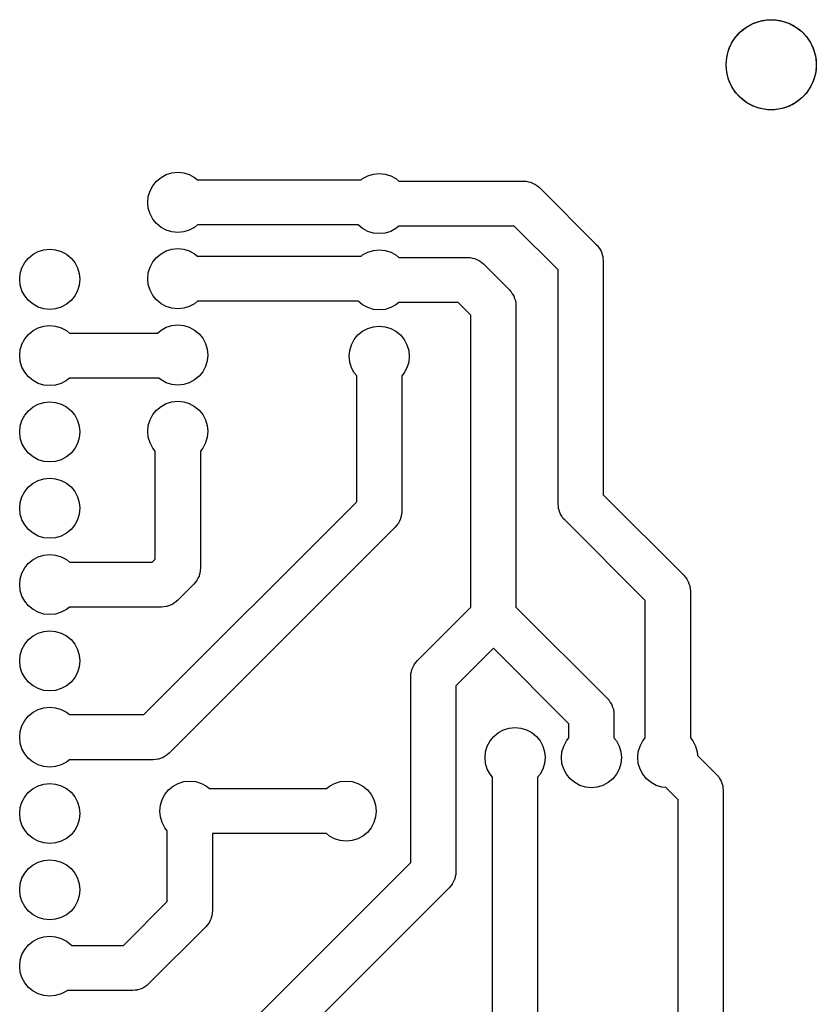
# Model space of a CAD drawing. Extents: x 170.5 to 229.5, y -99.5 to -40.5.
# Tile 3 of 3: x 203 to 229.5, y -73.3 to -40.5. Entities that reach past the tile are written whole.
import ezdxf

# ---------------------------------------------------------------- set-up
doc = ezdxf.new("R2010")
doc.units = 0
doc.layers.add('BLACK', color=7, linetype='CONTINUOUS')

msp = doc.modelspace()

# ---------------------------------------------------------------- linework, layer by layer
at = {"layer": 'BLACK', "linetype": 'CONTINUOUS'}
for p, q in [((227.18, -40.7443), (227.397, -40.6263)), ((227.397, -40.6263), (227.632, -40.5459)), ((227.632, -40.5459), (227.876, -40.5051)), ((227.876, -40.5051), (228.124, -40.5051)), ((228.124, -40.5051), (228.368, -40.5459)), ((228.368, -40.5459), (228.603, -40.6263)), ((228.603, -40.6263), (228.82, -40.7443)), ((226.816, -41.0787), (226.984, -40.8964)), ((226.984, -40.8964), (227.18, -40.7443)), ((228.82, -40.7443), (229.016, -40.8964)), ((229.016, -40.8964), (229.184, -41.0787)), ((226.581, -41.513), (226.681, -41.2861)), ((226.681, -41.2861), (226.816, -41.0787)), ((229.184, -41.0787), (229.319, -41.2861)), ((229.319, -41.2861), (229.419, -41.513)), ((226.52, -41.7531), (226.581, -41.513)), ((229.419, -41.513), (229.48, -41.7531)), ((226.5, -42), (226.52, -41.7531)), ((229.48, -41.7531), (229.5, -42)), ((226.52, -42.2469), (226.5, -42)), ((226.581, -42.487), (226.52, -42.2469)), ((229.48, -42.2469), (229.419, -42.487)), ((229.5, -42), (229.48, -42.2469)), ((226.681, -42.7139), (226.581, -42.487)), ((229.419, -42.487), (229.319, -42.7139)), ((226.816, -42.9213), (226.681, -42.7139)), ((226.984, -43.1036), (226.816, -42.9213)), ((229.184, -42.9213), (229.016, -43.1036)), ((229.319, -42.7139), (229.184, -42.9213)), ((227.18, -43.2557), (226.984, -43.1036)), ((227.397, -43.3737), (227.18, -43.2557)), ((228.82, -43.2557), (228.603, -43.3737)), ((229.016, -43.1036), (228.82, -43.2557)), ((227.632, -43.4541), (227.397, -43.3737)), ((227.876, -43.4949), (227.632, -43.4541)), ((228.124, -43.4949), (227.876, -43.4949)), ((228.368, -43.4541), (228.124, -43.4949)), ((228.603, -43.3737), (228.368, -43.4541)), ((207.429, -46.0244), (207.553, -45.8729)), ((207.553, -45.8729), (207.704, -45.7485)), ((207.704, -45.7485), (207.877, -45.6561)), ((207.877, -45.6561), (208.065, -45.5992)), ((208.065, -45.5992), (208.26, -45.58)), ((208.26, -45.58), (208.455, -45.5992)), ((208.455, -45.5992), (208.643, -45.6561)), ((208.643, -45.6561), (208.816, -45.7485)), ((208.816, -45.7485), (208.915, -45.83)), ((208.915, -45.83), (214.354, -45.83)), ((214.354, -45.83), (214.404, -45.7885)), ((214.404, -45.7885), (214.577, -45.6961)), ((214.577, -45.6961), (214.765, -45.6392)), ((214.765, -45.6392), (214.96, -45.62)), ((214.96, -45.62), (215.155, -45.6392)), ((215.155, -45.6392), (215.343, -45.6961)), ((215.343, -45.6961), (215.516, -45.7885)), ((215.516, -45.7885), (215.615, -45.87)), ((215.615, -45.87), (219.76, -45.87)), ((219.76, -45.87), (219.814, -45.8732)), ((219.814, -45.8732), (219.825, -45.8729)), ((219.825, -45.8729), (219.832, -45.8742)), ((219.832, -45.8742), (219.847, -45.8751)), ((219.847, -45.8751), (219.921, -45.8927)), ((207.279, -46.3849), (207.336, -46.1973)), ((207.336, -46.1973), (207.429, -46.0244)), ((219.921, -45.8927), (219.996, -45.9081)), ((219.996, -45.9081), (220.006, -45.9127)), ((220.006, -45.9127), (220.017, -45.9152)), ((220.017, -45.9152), (220.085, -45.9494)), ((220.085, -45.9494), (220.154, -45.9817)), ((220.154, -45.9817), (220.162, -45.9885)), ((220.162, -45.9885), (220.172, -45.9934)), ((220.172, -45.9934), (220.231, -46.0424)), ((220.231, -46.0424), (220.29, -46.0897)), ((220.29, -46.0897), (222.19, -47.9897)), ((207.26, -46.58), (207.279, -46.3849)), ((207.279, -46.7751), (207.26, -46.58)), ((207.336, -46.9627), (207.279, -46.7751)), ((207.429, -47.1356), (207.336, -46.9627)), ((207.553, -47.2871), (207.429, -47.1356)), ((207.704, -47.4115), (207.553, -47.2871)), ((207.877, -47.5039), (207.704, -47.4115)), ((208.065, -47.5608), (207.877, -47.5039)), ((208.643, -47.5039), (208.455, -47.5608)), ((208.816, -47.4115), (208.643, -47.5039)), ((208.915, -47.33), (208.816, -47.4115)), ((214.256, -47.33), (208.915, -47.33)), ((214.404, -47.4515), (214.256, -47.33)), ((214.577, -47.5439), (214.404, -47.4515)), ((215.516, -47.4515), (215.343, -47.5439)), ((215.615, -47.37), (215.516, -47.4515)), ((219.449, -47.37), (215.615, -47.37)), ((220.91, -48.8307), (219.449, -47.37)), ((208.26, -47.58), (208.065, -47.5608)), ((208.455, -47.5608), (208.26, -47.58)), ((214.765, -47.6008), (214.577, -47.5439)), ((214.96, -47.62), (214.765, -47.6008)), ((215.155, -47.6008), (214.96, -47.62)), ((215.343, -47.5439), (215.155, -47.6008)), ((203.617, -48.2161), (203.805, -48.1592)), ((203.805, -48.1592), (204, -48.14)), ((204, -48.14), (204.195, -48.1592)), ((204.195, -48.1592), (204.383, -48.2161)), ((207.877, -48.1961), (208.065, -48.1392)), ((208.065, -48.1392), (208.26, -48.12)), ((208.26, -48.12), (208.455, -48.1392)), ((208.455, -48.1392), (208.643, -48.1961)), ((214.765, -48.1792), (214.96, -48.16)), ((214.96, -48.16), (215.155, -48.1792)), ((222.19, -47.9897), (222.227, -48.0304)), ((222.227, -48.0304), (222.235, -48.0379)), ((222.235, -48.0379), (222.238, -48.0434)), ((222.238, -48.0434), (222.248, -48.0548)), ((222.248, -48.0548), (222.288, -48.1197)), ((222.288, -48.1197), (222.33, -48.1834)), ((203.169, -48.5844), (203.293, -48.4329)), ((203.293, -48.4329), (203.444, -48.3085)), ((203.444, -48.3085), (203.617, -48.2161)), ((204.383, -48.2161), (204.556, -48.3085)), ((204.556, -48.3085), (204.707, -48.4329)), ((204.707, -48.4329), (204.831, -48.5844)), ((207.429, -48.5644), (207.553, -48.4129)), ((207.553, -48.4129), (207.704, -48.2885)), ((207.704, -48.2885), (207.877, -48.1961)), ((208.643, -48.1961), (208.816, -48.2885)), ((208.816, -48.2885), (208.915, -48.37)), ((208.915, -48.37), (214.354, -48.37)), ((214.354, -48.37), (214.404, -48.3285)), ((214.404, -48.3285), (214.577, -48.2361)), ((214.577, -48.2361), (214.765, -48.1792)), ((215.155, -48.1792), (215.343, -48.2361)), ((215.343, -48.2361), (215.516, -48.3285)), ((215.516, -48.3285), (215.615, -48.41)), ((215.615, -48.41), (217.9, -48.41)), ((217.9, -48.41), (217.954, -48.4132)), ((217.954, -48.4132), (217.965, -48.4129)), ((217.965, -48.4129), (217.972, -48.4142)), ((217.972, -48.4142), (217.987, -48.4151)), ((217.987, -48.4151), (218.061, -48.4327)), ((218.061, -48.4327), (218.136, -48.4481)), ((218.136, -48.4481), (218.146, -48.4527)), ((218.146, -48.4527), (218.157, -48.4552)), ((218.157, -48.4552), (218.225, -48.4894)), ((218.225, -48.4894), (218.294, -48.5217)), ((222.33, -48.1834), (222.334, -48.1937)), ((222.334, -48.1937), (222.34, -48.203)), ((222.34, -48.203), (222.364, -48.2754)), ((222.364, -48.2754), (222.39, -48.347)), ((222.39, -48.347), (222.391, -48.3579)), ((222.391, -48.3579), (222.395, -48.3683)), ((222.395, -48.3683), (222.401, -48.4443)), ((222.401, -48.4443), (222.41, -48.52)), ((203.019, -48.9449), (203.076, -48.7573)), ((203.076, -48.7573), (203.169, -48.5844)), ((204.831, -48.5844), (204.924, -48.7573)), ((204.924, -48.7573), (204.981, -48.9449)), ((207.279, -48.9249), (207.336, -48.7373)), ((207.336, -48.7373), (207.429, -48.5644)), ((218.294, -48.5217), (218.302, -48.5285)), ((218.302, -48.5285), (218.312, -48.5334)), ((218.312, -48.5334), (218.371, -48.5824)), ((218.371, -48.5824), (218.43, -48.6297)), ((218.43, -48.6297), (219.29, -49.4897)), ((222.41, -48.52), (222.41, -56.3093)), ((203, -49.14), (203.019, -48.9449)), ((203.019, -49.3351), (203, -49.14)), ((204.981, -48.9449), (205, -49.14)), ((205, -49.14), (204.981, -49.3351)), ((207.26, -49.12), (207.279, -48.9249)), ((207.279, -49.3151), (207.26, -49.12)), ((220.91, -56.62), (220.91, -48.8307)), ((203.076, -49.5227), (203.019, -49.3351)), ((204.981, -49.3351), (204.924, -49.5227)), ((207.336, -49.5027), (207.279, -49.3151)), ((203.169, -49.6956), (203.076, -49.5227)), ((203.293, -49.8471), (203.169, -49.6956)), ((204.831, -49.6956), (204.707, -49.8471)), ((204.924, -49.5227), (204.831, -49.6956)), ((207.429, -49.6756), (207.336, -49.5027)), ((207.553, -49.8271), (207.429, -49.6756)), ((219.29, -49.4897), (219.327, -49.5304)), ((219.327, -49.5304), (219.335, -49.5379)), ((219.335, -49.5379), (219.338, -49.5434)), ((219.338, -49.5434), (219.348, -49.5548)), ((219.348, -49.5548), (219.388, -49.6197)), ((219.388, -49.6197), (219.43, -49.6834)), ((219.43, -49.6834), (219.434, -49.6937)), ((219.434, -49.6937), (219.44, -49.703)), ((219.44, -49.703), (219.464, -49.7754)), ((219.464, -49.7754), (219.49, -49.847)), ((203.444, -49.9715), (203.293, -49.8471)), ((203.617, -50.0639), (203.444, -49.9715)), ((203.805, -50.1208), (203.617, -50.0639)), ((204, -50.14), (203.805, -50.1208)), ((204.195, -50.1208), (204, -50.14)), ((204.383, -50.0639), (204.195, -50.1208)), ((204.556, -49.9715), (204.383, -50.0639)), ((204.707, -49.8471), (204.556, -49.9715)), ((207.704, -49.9515), (207.553, -49.8271)), ((207.877, -50.0439), (207.704, -49.9515)), ((208.065, -50.1008), (207.877, -50.0439)), ((208.26, -50.12), (208.065, -50.1008)), ((208.455, -50.1008), (208.26, -50.12)), ((208.643, -50.0439), (208.455, -50.1008)), ((208.816, -49.9515), (208.643, -50.0439)), ((208.915, -49.87), (208.816, -49.9515)), ((214.256, -49.87), (208.915, -49.87)), ((214.404, -49.9915), (214.256, -49.87)), ((214.577, -50.0839), (214.404, -49.9915)), ((214.765, -50.1408), (214.577, -50.0839)), ((215.343, -50.0839), (215.155, -50.1408)), ((215.516, -49.9915), (215.343, -50.0839)), ((215.615, -49.91), (215.516, -49.9915)), ((217.589, -49.91), (215.615, -49.91)), ((218.01, -50.3307), (217.589, -49.91)), ((219.49, -49.847), (219.491, -49.8579)), ((219.491, -49.8579), (219.495, -49.8683)), ((219.495, -49.8683), (219.501, -49.9443)), ((219.501, -49.9443), (219.51, -50.02)), ((219.51, -50.02), (219.51, -60.0493)), ((214.96, -50.16), (214.765, -50.1408)), ((215.155, -50.1408), (214.96, -50.16)), ((218.01, -60.0493), (218.01, -50.3307)), ((203.444, -50.8485), (203.617, -50.7561)), ((203.617, -50.7561), (203.805, -50.6992)), ((203.805, -50.6992), (204, -50.68)), ((204, -50.68), (204.195, -50.6992)), ((204.195, -50.6992), (204.383, -50.7561)), ((204.383, -50.7561), (204.556, -50.8485)), ((207.704, -50.8285), (207.877, -50.7361)), ((207.877, -50.7361), (208.065, -50.6792)), ((208.065, -50.6792), (208.26, -50.66)), ((208.26, -50.66), (208.455, -50.6792)), ((208.455, -50.6792), (208.643, -50.7361)), ((208.643, -50.7361), (208.816, -50.8285)), ((214.404, -50.8685), (214.577, -50.7761)), ((214.577, -50.7761), (214.765, -50.7192)), ((214.765, -50.7192), (214.96, -50.7)), ((214.96, -50.7), (215.155, -50.7192)), ((215.155, -50.7192), (215.343, -50.7761)), ((215.343, -50.7761), (215.516, -50.8685)), ((203.169, -51.1244), (203.293, -50.9729)), ((203.293, -50.9729), (203.444, -50.8485)), ((204.556, -50.8485), (204.655, -50.93)), ((204.655, -50.93), (207.581, -50.93)), ((207.581, -50.93), (207.704, -50.8285)), ((208.816, -50.8285), (208.967, -50.9529)), ((208.967, -50.9529), (209.091, -51.1044)), ((209.091, -51.1044), (209.184, -51.2773)), ((214.129, -51.1444), (214.253, -50.9929)), ((214.253, -50.9929), (214.404, -50.8685)), ((215.516, -50.8685), (215.667, -50.9929)), ((215.667, -50.9929), (215.791, -51.1444)), ((203.019, -51.4849), (203.076, -51.2973)), ((203.076, -51.2973), (203.169, -51.1244)), ((209.184, -51.2773), (209.241, -51.4649)), ((213.979, -51.5049), (214.036, -51.3173)), ((214.036, -51.3173), (214.129, -51.1444)), ((215.791, -51.1444), (215.884, -51.3173)), ((215.884, -51.3173), (215.941, -51.5049)), ((203, -51.68), (203.019, -51.4849)), ((203.019, -51.8751), (203, -51.68)), ((209.241, -51.4649), (209.26, -51.66)), ((209.26, -51.66), (209.241, -51.8551)), ((213.96, -51.7), (213.979, -51.5049)), ((213.979, -51.8951), (213.96, -51.7)), ((215.941, -51.5049), (215.96, -51.7)), ((215.96, -51.7), (215.941, -51.8951)), ((203.076, -52.0627), (203.019, -51.8751)), ((203.169, -52.2356), (203.076, -52.0627)), ((209.184, -52.0427), (209.091, -52.2156)), ((209.241, -51.8551), (209.184, -52.0427)), ((214.036, -52.0827), (213.979, -51.8951)), ((214.129, -52.2556), (214.036, -52.0827)), ((215.884, -52.0827), (215.791, -52.2556)), ((215.941, -51.8951), (215.884, -52.0827)), ((203.293, -52.3871), (203.169, -52.2356)), ((203.444, -52.5115), (203.293, -52.3871)), ((204.655, -52.43), (204.556, -52.5115)), ((207.63, -52.43), (204.655, -52.43)), ((207.704, -52.4915), (207.63, -52.43)), ((208.967, -52.3671), (208.816, -52.4915)), ((209.091, -52.2156), (208.967, -52.3671)), ((214.21, -52.3548), (214.129, -52.2556)), ((214.21, -56.5493), (214.21, -52.3548)), ((215.791, -52.2556), (215.71, -52.3548)), ((215.71, -52.3548), (215.71, -56.86)), ((203.617, -52.6039), (203.444, -52.5115)), ((203.805, -52.6608), (203.617, -52.6039)), ((204, -52.68), (203.805, -52.6608)), ((204.195, -52.6608), (204, -52.68)), ((204.383, -52.6039), (204.195, -52.6608)), ((204.556, -52.5115), (204.383, -52.6039)), ((207.877, -52.5839), (207.704, -52.4915)), ((208.065, -52.6408), (207.877, -52.5839)), ((208.26, -52.66), (208.065, -52.6408)), ((208.455, -52.6408), (208.26, -52.66)), ((208.643, -52.5839), (208.455, -52.6408)), ((208.816, -52.4915), (208.643, -52.5839)), ((203.293, -53.5129), (203.444, -53.3885)), ((203.444, -53.3885), (203.617, -53.2961)), ((203.617, -53.2961), (203.805, -53.2392)), ((203.805, -53.2392), (204, -53.22)), ((204, -53.22), (204.195, -53.2392)), ((204.195, -53.2392), (204.383, -53.2961)), ((204.383, -53.2961), (204.556, -53.3885)), ((204.556, -53.3885), (204.707, -53.5129)), ((207.553, -53.4929), (207.704, -53.3685)), ((207.704, -53.3685), (207.877, -53.2761)), ((207.877, -53.2761), (208.065, -53.2192)), ((208.065, -53.2192), (208.26, -53.2)), ((208.26, -53.2), (208.455, -53.2192)), ((208.455, -53.2192), (208.643, -53.2761)), ((208.643, -53.2761), (208.816, -53.3685)), ((208.816, -53.3685), (208.967, -53.4929)), ((203.076, -53.8373), (203.169, -53.6644)), ((203.169, -53.6644), (203.293, -53.5129)), ((204.707, -53.5129), (204.831, -53.6644)), ((204.831, -53.6644), (204.924, -53.8373)), ((207.336, -53.8173), (207.429, -53.6444)), ((207.429, -53.6444), (207.553, -53.4929)), ((208.967, -53.4929), (209.091, -53.6444)), ((209.091, -53.6444), (209.184, -53.8173)), ((203, -54.22), (203.019, -54.0249)), ((203.019, -54.0249), (203.076, -53.8373)), ((204.924, -53.8373), (204.981, -54.0249)), ((204.981, -54.0249), (205, -54.22)), ((207.26, -54.2), (207.279, -54.0049)), ((207.279, -54.0049), (207.336, -53.8173)), ((209.184, -53.8173), (209.241, -54.0049)), ((209.241, -54.0049), (209.26, -54.2)), ((203.019, -54.4151), (203, -54.22)), ((205, -54.22), (204.981, -54.4151)), ((207.279, -54.3951), (207.26, -54.2)), ((207.336, -54.5827), (207.279, -54.3951)), ((209.241, -54.3951), (209.184, -54.5827)), ((209.26, -54.2), (209.241, -54.3951)), ((203.076, -54.6027), (203.019, -54.4151)), ((203.169, -54.7756), (203.076, -54.6027)), ((204.924, -54.6027), (204.831, -54.7756)), ((204.981, -54.4151), (204.924, -54.6027)), ((207.429, -54.7556), (207.336, -54.5827)), ((209.184, -54.5827), (209.091, -54.7556)), ((203.293, -54.9271), (203.169, -54.7756)), ((203.444, -55.0515), (203.293, -54.9271)), ((203.617, -55.1439), (203.444, -55.0515)), ((204.556, -55.0515), (204.383, -55.1439)), ((204.707, -54.9271), (204.556, -55.0515)), ((204.831, -54.7756), (204.707, -54.9271)), ((207.51, -54.8548), (207.429, -54.7556)), ((207.51, -58.4493), (207.51, -54.8548)), ((209.091, -54.7556), (209.01, -54.8548)), ((209.01, -54.8548), (209.01, -58.76)), ((203.805, -55.2008), (203.617, -55.1439)), ((204, -55.22), (203.805, -55.2008)), ((204.195, -55.2008), (204, -55.22)), ((204.383, -55.1439), (204.195, -55.2008)), ((203.293, -56.0529), (203.444, -55.9285)), ((203.444, -55.9285), (203.617, -55.8361)), ((203.617, -55.8361), (203.805, -55.7792)), ((203.805, -55.7792), (204, -55.76)), ((204, -55.76), (204.195, -55.7792)), ((204.195, -55.7792), (204.383, -55.8361)), ((204.383, -55.8361), (204.556, -55.9285)), ((204.556, -55.9285), (204.707, -56.0529)), ((203.076, -56.3773), (203.169, -56.2044)), ((203.169, -56.2044), (203.293, -56.0529)), ((204.707, -56.0529), (204.831, -56.2044)), ((204.831, -56.2044), (204.924, -56.3773)), ((222.41, -56.3093), (225.09, -58.9897)), ((203, -56.76), (203.019, -56.5649)), ((203.019, -56.5649), (203.076, -56.3773)), ((204.924, -56.3773), (204.981, -56.5649)), ((204.981, -56.5649), (205, -56.76)), ((207.129, -63.63), (214.21, -56.5493)), ((220.919, -56.6957), (220.91, -56.62)), ((203.019, -56.9551), (203, -56.76)), ((203.076, -57.1427), (203.019, -56.9551)), ((204.981, -56.9551), (204.924, -57.1427)), ((205, -56.76), (204.981, -56.9551)), ((215.705, -56.9471), (215.687, -57.0213)), ((215.706, -56.9318), (215.705, -56.9471)), ((215.707, -56.9254), (215.706, -56.9318)), ((215.71, -56.86), (215.707, -56.9145)), ((215.707, -56.9145), (215.707, -56.9254)), ((220.925, -56.7717), (220.919, -56.6957)), ((220.929, -56.7821), (220.925, -56.7717)), ((220.93, -56.793), (220.929, -56.7821)), ((220.956, -56.8646), (220.93, -56.793)), ((220.98, -56.937), (220.956, -56.8646)), ((220.986, -56.9463), (220.98, -56.937)), ((220.99, -56.9566), (220.986, -56.9463)), ((221.032, -57.0203), (220.99, -56.9566)), ((203.169, -57.3156), (203.076, -57.1427)), ((203.293, -57.4671), (203.169, -57.3156)), ((204.831, -57.3156), (204.707, -57.4671)), ((204.924, -57.1427), (204.831, -57.3156)), ((215.538, -57.3305), (215.49, -57.3903)), ((215.587, -57.2721), (215.538, -57.3305)), ((215.592, -57.2623), (215.587, -57.2721)), ((215.598, -57.2537), (215.592, -57.2623)), ((215.631, -57.1846), (215.598, -57.2537)), ((215.665, -57.1165), (215.631, -57.1846)), ((215.667, -57.1058), (215.665, -57.1165)), ((215.672, -57.0959), (215.667, -57.1058)), ((215.687, -57.0213), (215.672, -57.0959)), ((221.072, -57.0852), (221.032, -57.0203)), ((221.082, -57.0966), (221.072, -57.0852)), ((221.085, -57.1021), (221.082, -57.0966)), ((221.093, -57.1096), (221.085, -57.1021)), ((221.13, -57.1503), (221.093, -57.1096)), ((223.81, -59.8307), (221.13, -57.1503)), ((203.444, -57.5915), (203.293, -57.4671)), ((203.617, -57.6839), (203.444, -57.5915)), ((204.556, -57.5915), (204.383, -57.6839)), ((204.707, -57.4671), (204.556, -57.5915)), ((215.49, -57.3903), (207.97, -64.9103)), ((203.805, -57.7408), (203.617, -57.6839)), ((204, -57.76), (203.805, -57.7408)), ((204.195, -57.7408), (204, -57.76)), ((204.383, -57.6839), (204.195, -57.7408)), ((203.617, -58.3761), (203.805, -58.3192)), ((203.805, -58.3192), (204, -58.3)), ((204, -58.3), (204.195, -58.3192)), ((204.195, -58.3192), (204.383, -58.3761)), ((203.169, -58.7444), (203.293, -58.5929)), ((203.293, -58.5929), (203.444, -58.4685)), ((203.444, -58.4685), (203.617, -58.3761)), ((204.383, -58.3761), (204.556, -58.4685)), ((204.556, -58.4685), (204.655, -58.55)), ((204.655, -58.55), (207.409, -58.55)), ((207.409, -58.55), (207.51, -58.4493)), ((203.019, -59.1049), (203.076, -58.9173)), ((203.076, -58.9173), (203.169, -58.7444)), ((208.987, -58.9213), (208.972, -58.9959)), ((209.005, -58.8471), (208.987, -58.9213)), ((209.006, -58.8318), (209.005, -58.8471)), ((209.007, -58.8254), (209.006, -58.8318)), ((209.01, -58.76), (209.007, -58.8145)), ((209.007, -58.8145), (209.007, -58.8254)), ((203, -59.3), (203.019, -59.1049)), ((203.019, -59.4951), (203, -59.3)), ((208.79, -59.2903), (208.25, -59.8303)), ((208.838, -59.2305), (208.79, -59.2903)), ((208.887, -59.1721), (208.838, -59.2305)), ((208.892, -59.1623), (208.887, -59.1721)), ((208.898, -59.1537), (208.892, -59.1623)), ((208.931, -59.0846), (208.898, -59.1537)), ((208.965, -59.0165), (208.931, -59.0846)), ((208.967, -59.0058), (208.965, -59.0165)), ((208.972, -58.9959), (208.967, -59.0058)), ((225.09, -58.9897), (225.127, -59.0304)), ((225.127, -59.0304), (225.135, -59.0379)), ((225.135, -59.0379), (225.138, -59.0434)), ((225.138, -59.0434), (225.148, -59.0548)), ((225.148, -59.0548), (225.188, -59.1197)), ((225.188, -59.1197), (225.23, -59.1834)), ((225.23, -59.1834), (225.234, -59.1937)), ((225.234, -59.1937), (225.24, -59.203)), ((225.24, -59.203), (225.264, -59.2754)), ((225.264, -59.2754), (225.29, -59.347)), ((203.076, -59.6827), (203.019, -59.4951)), ((225.29, -59.347), (225.291, -59.3579)), ((225.291, -59.3579), (225.295, -59.3683)), ((225.295, -59.3683), (225.301, -59.4443)), ((225.301, -59.4443), (225.31, -59.52)), ((225.31, -59.52), (225.31, -64.4052)), ((203.169, -59.8556), (203.076, -59.6827)), ((203.293, -60.0071), (203.169, -59.8556)), ((208.12, -59.9283), (208.057, -59.9702)), ((208.185, -59.8883), (208.12, -59.9283)), ((208.197, -59.8781), (208.185, -59.8883)), ((208.202, -59.8745), (208.197, -59.8781)), ((208.21, -59.8666), (208.202, -59.8745)), ((208.25, -59.8303), (208.21, -59.8666)), ((223.81, -64.4052), (223.81, -59.8307)), ((203.444, -60.1315), (203.293, -60.0071)), ((203.617, -60.2239), (203.444, -60.1315)), ((203.805, -60.2808), (203.617, -60.2239)), ((204, -60.3), (203.805, -60.2808)), ((204.195, -60.2808), (204, -60.3)), ((204.383, -60.2239), (204.195, -60.2808)), ((204.556, -60.1315), (204.383, -60.2239)), ((204.655, -60.05), (204.556, -60.1315)), ((207.72, -60.05), (204.655, -60.05)), ((207.796, -60.0411), (207.72, -60.05)), ((207.872, -60.0345), (207.796, -60.0411)), ((207.882, -60.0311), (207.872, -60.0345)), ((207.893, -60.0298), (207.882, -60.0311)), ((207.965, -60.0037), (207.893, -60.0298)), ((208.037, -59.9797), (207.965, -60.0037)), ((208.046, -59.974), (208.037, -59.9797)), ((208.057, -59.9702), (208.046, -59.974)), ((216.23, -61.8297), (218.01, -60.0493)), ((219.51, -60.0493), (222.55, -63.0897)), ((203.444, -61.0085), (203.617, -60.9161)), ((203.617, -60.9161), (203.805, -60.8592)), ((203.805, -60.8592), (204, -60.84)), ((204, -60.84), (204.195, -60.8592)), ((204.195, -60.8592), (204.383, -60.9161)), ((204.383, -60.9161), (204.556, -61.0085)), ((203.169, -61.2844), (203.293, -61.1329)), ((203.293, -61.1329), (203.444, -61.0085)), ((204.556, -61.0085), (204.707, -61.1329)), ((204.707, -61.1329), (204.831, -61.2844)), ((203.019, -61.6449), (203.076, -61.4573)), ((203.076, -61.4573), (203.169, -61.2844)), ((204.831, -61.2844), (204.924, -61.4573)), ((204.924, -61.4573), (204.981, -61.6449)), ((218.76, -61.4207), (217.51, -62.6707)), ((221.27, -63.9307), (218.76, -61.4207)), ((203, -61.84), (203.019, -61.6449)), ((203.019, -62.0351), (203, -61.84)), ((204.981, -61.6449), (205, -61.84)), ((205, -61.84), (204.981, -62.0351)), ((216.133, -61.9479), (216.182, -61.8895)), ((216.182, -61.8895), (216.23, -61.8297)), ((203.076, -62.2227), (203.019, -62.0351)), ((203.169, -62.3956), (203.076, -62.2227)), ((204.924, -62.2227), (204.831, -62.3956)), ((204.981, -62.0351), (204.924, -62.2227)), ((216.015, -62.2729), (216.033, -62.1987)), ((216.033, -62.1987), (216.048, -62.1241)), ((216.048, -62.1241), (216.053, -62.1142)), ((216.053, -62.1142), (216.055, -62.1035)), ((216.055, -62.1035), (216.089, -62.0354)), ((216.089, -62.0354), (216.122, -61.9663)), ((216.122, -61.9663), (216.128, -61.9577)), ((216.128, -61.9577), (216.133, -61.9479)), ((203.293, -62.5471), (203.169, -62.3956)), ((203.444, -62.6715), (203.293, -62.5471)), ((204.707, -62.5471), (204.556, -62.6715)), ((204.831, -62.3956), (204.707, -62.5471)), ((216.01, -62.36), (216.013, -62.3055)), ((216.01, -68.5493), (216.01, -62.36)), ((216.013, -62.2946), (216.014, -62.2882)), ((216.013, -62.3055), (216.013, -62.2946)), ((216.014, -62.2882), (216.015, -62.2729)), ((203.617, -62.7639), (203.444, -62.6715)), ((203.805, -62.8208), (203.617, -62.7639)), ((204, -62.84), (203.805, -62.8208)), ((204.195, -62.8208), (204, -62.84)), ((204.383, -62.7639), (204.195, -62.8208)), ((204.556, -62.6715), (204.383, -62.7639)), ((217.51, -62.6707), (217.51, -68.86)), ((222.55, -63.0897), (222.587, -63.1304)), ((222.587, -63.1304), (222.595, -63.1379)), ((222.595, -63.1379), (222.598, -63.1434)), ((222.598, -63.1434), (222.608, -63.1548)), ((222.608, -63.1548), (222.648, -63.2197)), ((222.648, -63.2197), (222.69, -63.2834)), ((203.293, -63.6729), (203.444, -63.5485)), ((203.444, -63.5485), (203.617, -63.4561)), ((203.617, -63.4561), (203.805, -63.3992)), ((203.805, -63.3992), (204, -63.38)), ((204, -63.38), (204.195, -63.3992)), ((204.195, -63.3992), (204.383, -63.4561)), ((204.383, -63.4561), (204.556, -63.5485)), ((204.556, -63.5485), (204.655, -63.63)), ((222.69, -63.2834), (222.694, -63.2937)), ((222.694, -63.2937), (222.7, -63.303)), ((222.7, -63.303), (222.724, -63.3754)), ((222.724, -63.3754), (222.75, -63.447)), ((222.75, -63.447), (222.751, -63.4579)), ((222.751, -63.4579), (222.755, -63.4683)), ((222.755, -63.4683), (222.761, -63.5443)), ((222.761, -63.5443), (222.77, -63.62)), ((203.076, -63.9973), (203.169, -63.8244)), ((203.169, -63.8244), (203.293, -63.6729)), ((204.655, -63.63), (207.129, -63.63)), ((222.77, -63.62), (222.77, -64.4052)), ((203, -64.38), (203.019, -64.1849)), ((203.019, -64.1849), (203.076, -63.9973)), ((218.773, -64.3529), (218.924, -64.2285)), ((218.924, -64.2285), (219.097, -64.1361)), ((219.097, -64.1361), (219.285, -64.0792)), ((219.285, -64.0792), (219.48, -64.06)), ((219.48, -64.06), (219.675, -64.0792)), ((219.675, -64.0792), (219.863, -64.1361)), ((219.863, -64.1361), (220.036, -64.2285)), ((220.036, -64.2285), (220.187, -64.3529)), ((221.27, -64.4052), (221.27, -63.9307)), ((203.019, -64.5751), (203, -64.38)), ((218.556, -64.6773), (218.649, -64.5044)), ((218.649, -64.5044), (218.773, -64.3529)), ((220.187, -64.3529), (220.311, -64.5044)), ((220.311, -64.5044), (220.404, -64.6773)), ((221.096, -64.6773), (221.189, -64.5044)), ((221.189, -64.5044), (221.27, -64.4052)), ((222.77, -64.4052), (222.851, -64.5044)), ((222.851, -64.5044), (222.944, -64.6773)), ((223.636, -64.6773), (223.729, -64.5044)), ((223.729, -64.5044), (223.81, -64.4052)), ((225.31, -64.4052), (225.391, -64.5044)), ((225.391, -64.5044), (225.484, -64.6773)), ((203.076, -64.7627), (203.019, -64.5751)), ((203.169, -64.9356), (203.076, -64.7627)), ((218.48, -65.06), (218.499, -64.8649)), ((218.499, -64.8649), (218.556, -64.6773)), ((220.404, -64.6773), (220.461, -64.8649)), ((220.461, -64.8649), (220.48, -65.06)), ((221.02, -65.06), (221.039, -64.8649)), ((221.039, -64.8649), (221.096, -64.6773)), ((222.944, -64.6773), (223.001, -64.8649)), ((223.001, -64.8649), (223.02, -65.06)), ((223.56, -65.06), (223.579, -64.8649)), ((223.579, -64.8649), (223.636, -64.6773)), ((225.484, -64.6773), (225.541, -64.8649)), ((225.541, -64.8649), (225.553, -64.9927)), ((203.293, -65.0871), (203.169, -64.9356)), ((203.444, -65.2115), (203.293, -65.0871)), ((203.617, -65.3039), (203.444, -65.2115)), ((204.556, -65.2115), (204.383, -65.3039)), ((204.655, -65.13), (204.556, -65.2115)), ((207.44, -65.13), (204.655, -65.13)), ((207.516, -65.1211), (207.44, -65.13)), ((207.592, -65.1145), (207.516, -65.1211)), ((207.602, -65.1111), (207.592, -65.1145)), ((207.613, -65.1098), (207.602, -65.1111)), ((207.685, -65.0837), (207.613, -65.1098)), ((207.757, -65.0597), (207.685, -65.0837)), ((207.766, -65.054), (207.757, -65.0597)), ((207.777, -65.0502), (207.766, -65.054)), ((207.84, -65.0083), (207.777, -65.0502)), ((207.905, -64.9683), (207.84, -65.0083)), ((207.917, -64.9581), (207.905, -64.9683)), ((207.922, -64.9545), (207.917, -64.9581)), ((207.93, -64.9466), (207.922, -64.9545)), ((207.97, -64.9103), (207.93, -64.9466)), ((218.499, -65.2551), (218.48, -65.06)), ((220.48, -65.06), (220.461, -65.2551)), ((221.039, -65.2551), (221.02, -65.06)), ((223.02, -65.06), (223.001, -65.2551)), ((223.579, -65.2551), (223.56, -65.06)), ((225.553, -64.9927), (226.185, -65.6246)), ((203.805, -65.3608), (203.617, -65.3039)), ((204, -65.38), (203.805, -65.3608)), ((204.195, -65.3608), (204, -65.38)), ((204.383, -65.3039), (204.195, -65.3608)), ((218.556, -65.4427), (218.499, -65.2551)), ((218.649, -65.6156), (218.556, -65.4427)), ((220.404, -65.4427), (220.311, -65.6156)), ((220.461, -65.2551), (220.404, -65.4427)), ((221.096, -65.4427), (221.039, -65.2551)), ((221.189, -65.6156), (221.096, -65.4427)), ((222.944, -65.4427), (222.851, -65.6156)), ((223.001, -65.2551), (222.944, -65.4427)), ((223.636, -65.4427), (223.579, -65.2551)), ((223.729, -65.6156), (223.636, -65.4427)), ((208.277, -65.9161), (208.465, -65.8592)), ((208.465, -65.8592), (208.66, -65.84)), ((208.66, -65.84), (208.855, -65.8592)), ((208.855, -65.8592), (209.043, -65.9161)), ((213.477, -65.9161), (213.665, -65.8592)), ((213.665, -65.8592), (213.86, -65.84)), ((213.86, -65.84), (214.055, -65.8592)), ((214.055, -65.8592), (214.243, -65.9161)), ((218.73, -65.7148), (218.649, -65.6156)), ((218.73, -76.1293), (218.73, -65.7148)), ((220.311, -65.6156), (220.23, -65.7148)), ((220.23, -65.7148), (220.23, -76.44)), ((221.313, -65.7671), (221.189, -65.6156)), ((221.464, -65.8915), (221.313, -65.7671)), ((222.727, -65.7671), (222.576, -65.8915)), ((222.851, -65.6156), (222.727, -65.7671)), ((223.853, -65.7671), (223.729, -65.6156)), ((224.004, -65.8915), (223.853, -65.7671)), ((226.185, -65.6246), (226.221, -65.6653)), ((226.221, -65.6653), (226.229, -65.6728)), ((226.229, -65.6728), (226.233, -65.6783)), ((226.233, -65.6783), (226.243, -65.6897)), ((226.243, -65.6897), (226.283, -65.7546)), ((226.283, -65.7546), (226.325, -65.8183)), ((226.325, -65.8183), (226.329, -65.8286)), ((226.329, -65.8286), (226.335, -65.8379)), ((226.335, -65.8379), (226.359, -65.9103)), ((203.293, -66.2129), (203.444, -66.0885)), ((203.444, -66.0885), (203.617, -65.9961)), ((203.617, -65.9961), (203.805, -65.9392)), ((203.805, -65.9392), (204, -65.92)), ((204, -65.92), (204.195, -65.9392)), ((204.195, -65.9392), (204.383, -65.9961)), ((204.383, -65.9961), (204.556, -66.0885)), ((204.556, -66.0885), (204.707, -66.2129)), ((207.829, -66.2844), (207.953, -66.1329)), ((207.953, -66.1329), (208.104, -66.0085)), ((208.104, -66.0085), (208.277, -65.9161)), ((209.043, -65.9161), (209.216, -66.0085)), ((209.216, -66.0085), (209.315, -66.09)), ((209.315, -66.09), (213.205, -66.09)), ((213.205, -66.09), (213.304, -66.0085)), ((213.304, -66.0085), (213.477, -65.9161)), ((214.243, -65.9161), (214.416, -66.0085)), ((214.416, -66.0085), (214.567, -66.1329)), ((214.567, -66.1329), (214.691, -66.2844)), ((221.637, -65.9839), (221.464, -65.8915)), ((221.825, -66.0408), (221.637, -65.9839)), ((222.02, -66.06), (221.825, -66.0408)), ((222.215, -66.0408), (222.02, -66.06)), ((222.403, -65.9839), (222.215, -66.0408)), ((222.576, -65.8915), (222.403, -65.9839)), ((224.177, -65.9839), (224.004, -65.8915)), ((224.365, -66.0408), (224.177, -65.9839)), ((224.493, -66.0534), (224.365, -66.0408)), ((224.905, -66.4655), (224.493, -66.0534)), ((226.359, -65.9103), (226.385, -65.9819)), ((226.385, -65.9819), (226.386, -65.9928)), ((226.386, -65.9928), (226.389, -66.0032)), ((226.389, -66.0032), (226.396, -66.0791)), ((226.396, -66.0791), (226.405, -66.1549)), ((226.405, -66.1549), (226.405, -88.0452)), ((203.076, -66.5373), (203.169, -66.3644)), ((203.169, -66.3644), (203.293, -66.2129)), ((204.707, -66.2129), (204.831, -66.3644)), ((204.831, -66.3644), (204.924, -66.5373)), ((207.679, -66.6449), (207.736, -66.4573)), ((207.736, -66.4573), (207.829, -66.2844)), ((214.691, -66.2844), (214.784, -66.4573)), ((214.784, -66.4573), (214.841, -66.6449)), ((224.905, -88.0452), (224.905, -66.4655)), ((203, -66.92), (203.019, -66.7249)), ((203.019, -66.7249), (203.076, -66.5373)), ((204.924, -66.5373), (204.981, -66.7249)), ((204.981, -66.7249), (205, -66.92)), ((207.66, -66.84), (207.679, -66.6449)), ((207.679, -67.0351), (207.66, -66.84)), ((214.841, -66.6449), (214.86, -66.84)), ((214.86, -66.84), (214.841, -67.0351)), ((203.019, -67.1151), (203, -66.92)), ((203.076, -67.3027), (203.019, -67.1151)), ((204.981, -67.1151), (204.924, -67.3027)), ((205, -66.92), (204.981, -67.1151)), ((207.736, -67.2227), (207.679, -67.0351)), ((214.841, -67.0351), (214.784, -67.2227)), ((203.169, -67.4756), (203.076, -67.3027)), ((203.293, -67.6271), (203.169, -67.4756)), ((204.831, -67.4756), (204.707, -67.6271)), ((204.924, -67.3027), (204.831, -67.4756)), ((207.829, -67.3956), (207.736, -67.2227)), ((207.91, -67.4948), (207.829, -67.3956)), ((207.91, -69.8493), (207.91, -67.4948)), ((214.691, -67.3956), (214.567, -67.5471)), ((214.784, -67.2227), (214.691, -67.3956)), ((203.444, -67.7515), (203.293, -67.6271)), ((203.617, -67.8439), (203.444, -67.7515)), ((204.556, -67.7515), (204.383, -67.8439)), ((204.707, -67.6271), (204.556, -67.7515)), ((213.205, -67.59), (209.41, -67.59)), ((209.41, -67.59), (209.41, -70.16)), ((213.304, -67.6715), (213.205, -67.59)), ((213.477, -67.7639), (213.304, -67.6715)), ((213.665, -67.8208), (213.477, -67.7639)), ((213.86, -67.84), (213.665, -67.8208)), ((214.055, -67.8208), (213.86, -67.84)), ((214.243, -67.7639), (214.055, -67.8208)), ((214.416, -67.6715), (214.243, -67.7639)), ((214.567, -67.5471), (214.416, -67.6715)), ((203.805, -67.9008), (203.617, -67.8439)), ((204, -67.92), (203.805, -67.9008)), ((204.195, -67.9008), (204, -67.92)), ((204.383, -67.8439), (204.195, -67.9008)), ((203.617, -68.5361), (203.805, -68.4792)), ((203.805, -68.4792), (204, -68.46)), ((204, -68.46), (204.195, -68.4792)), ((204.195, -68.4792), (204.383, -68.5361)), ((203.169, -68.9044), (203.293, -68.7529)), ((203.293, -68.7529), (203.444, -68.6285)), ((203.444, -68.6285), (203.617, -68.5361)), ((204.383, -68.5361), (204.556, -68.6285)), ((204.556, -68.6285), (204.707, -68.7529)), ((204.707, -68.7529), (204.831, -68.9044)), ((210.73, -73.8297), (216.01, -68.5493)), ((203.019, -69.2649), (203.076, -69.0773)), ((203.076, -69.0773), (203.169, -68.9044)), ((204.831, -68.9044), (204.924, -69.0773)), ((204.924, -69.0773), (204.981, -69.2649)), ((217.465, -69.1165), (217.431, -69.1846)), ((217.467, -69.1058), (217.465, -69.1165)), ((217.472, -69.0959), (217.467, -69.1058)), ((217.487, -69.0213), (217.472, -69.0959)), ((217.505, -68.9471), (217.487, -69.0213)), ((217.506, -68.9318), (217.505, -68.9471)), ((217.507, -68.9254), (217.506, -68.9318)), ((217.51, -68.86), (217.507, -68.9145)), ((217.507, -68.9145), (217.507, -68.9254)), ((203, -69.46), (203.019, -69.2649)), ((203.019, -69.6551), (203, -69.46)), ((204.981, -69.2649), (205, -69.46)), ((205, -69.46), (204.981, -69.6551)), ((217.29, -69.3903), (212.01, -74.6707)), ((217.338, -69.3305), (217.29, -69.3903)), ((217.387, -69.2721), (217.338, -69.3305)), ((217.392, -69.2623), (217.387, -69.2721)), ((217.398, -69.2537), (217.392, -69.2623)), ((217.431, -69.1846), (217.398, -69.2537)), ((203.076, -69.8427), (203.019, -69.6551)), ((204.981, -69.6551), (204.924, -69.8427)), ((203.169, -70.0156), (203.076, -69.8427)), ((203.293, -70.1671), (203.169, -70.0156)), ((204.831, -70.0156), (204.707, -70.1671)), ((204.924, -69.8427), (204.831, -70.0156)), ((206.449, -71.31), (207.91, -69.8493)), ((203.444, -70.2915), (203.293, -70.1671)), ((203.617, -70.3839), (203.444, -70.2915)), ((203.805, -70.4408), (203.617, -70.3839)), ((204, -70.46), (203.805, -70.4408)), ((204.195, -70.4408), (204, -70.46)), ((204.383, -70.3839), (204.195, -70.4408)), ((204.556, -70.2915), (204.383, -70.3839)), ((204.707, -70.1671), (204.556, -70.2915)), ((209.365, -70.4165), (209.331, -70.4846)), ((209.367, -70.4058), (209.365, -70.4165)), ((209.372, -70.3959), (209.367, -70.4058)), ((209.387, -70.3213), (209.372, -70.3959)), ((209.405, -70.2471), (209.387, -70.3213)), ((209.406, -70.2318), (209.405, -70.2471)), ((209.407, -70.2254), (209.406, -70.2318)), ((209.41, -70.16), (209.407, -70.2145)), ((209.407, -70.2145), (209.407, -70.2254)), ((209.19, -70.6903), (207.29, -72.5903)), ((209.238, -70.6305), (209.19, -70.6903)), ((209.287, -70.5721), (209.238, -70.6305)), ((209.292, -70.5623), (209.287, -70.5721)), ((209.298, -70.5537), (209.292, -70.5623)), ((209.331, -70.4846), (209.298, -70.5537)), ((203.444, -71.1685), (203.617, -71.0761)), ((203.617, -71.0761), (203.805, -71.0192)), ((203.805, -71.0192), (204, -71)), ((204, -71), (204.195, -71.0192)), ((204.195, -71.0192), (204.383, -71.0761)), ((204.383, -71.0761), (204.556, -71.1685)), ((203.169, -71.4444), (203.293, -71.2929)), ((203.293, -71.2929), (203.444, -71.1685)), ((204.556, -71.1685), (204.707, -71.2929)), ((204.707, -71.2929), (204.721, -71.31)), ((204.721, -71.31), (206.449, -71.31)), ((203.019, -71.8049), (203.076, -71.6173)), ((203.076, -71.6173), (203.169, -71.4444)), ((203, -72), (203.019, -71.8049)), ((203.019, -72.1951), (203, -72)), ((203.076, -72.3827), (203.019, -72.1951)), ((203.169, -72.5556), (203.076, -72.3827)), ((203.293, -72.7071), (203.169, -72.5556)), ((203.444, -72.8315), (203.293, -72.7071)), ((207.077, -72.7397), (207.005, -72.7637)), ((207.086, -72.734), (207.077, -72.7397)), ((207.097, -72.7302), (207.086, -72.734)), ((207.16, -72.6883), (207.097, -72.7302)), ((207.225, -72.6483), (207.16, -72.6883)), ((207.237, -72.6381), (207.225, -72.6483)), ((207.242, -72.6345), (207.237, -72.6381)), ((207.25, -72.6266), (207.242, -72.6345)), ((207.29, -72.5903), (207.25, -72.6266)), ((203.617, -72.9239), (203.444, -72.8315)), ((203.805, -72.9808), (203.617, -72.9239)), ((204, -73), (203.805, -72.9808)), ((204.195, -72.9808), (204, -73)), ((204.383, -72.9239), (204.195, -72.9808)), ((204.556, -72.8315), (204.383, -72.9239)), ((204.582, -72.81), (204.556, -72.8315)), ((206.76, -72.81), (204.582, -72.81)), ((206.836, -72.8011), (206.76, -72.81)), ((206.912, -72.7945), (206.836, -72.8011)), ((206.922, -72.7911), (206.912, -72.7945)), ((206.933, -72.7898), (206.922, -72.7911)), ((207.005, -72.7637), (206.933, -72.7898))]:
    msp.add_line(p, q, dxfattribs=at)
at = {"layer": 'BLACK'}
msp.add_circle((228, -42), 1.5, dxfattribs=at)

doc.saveas('drawing.dxf')
